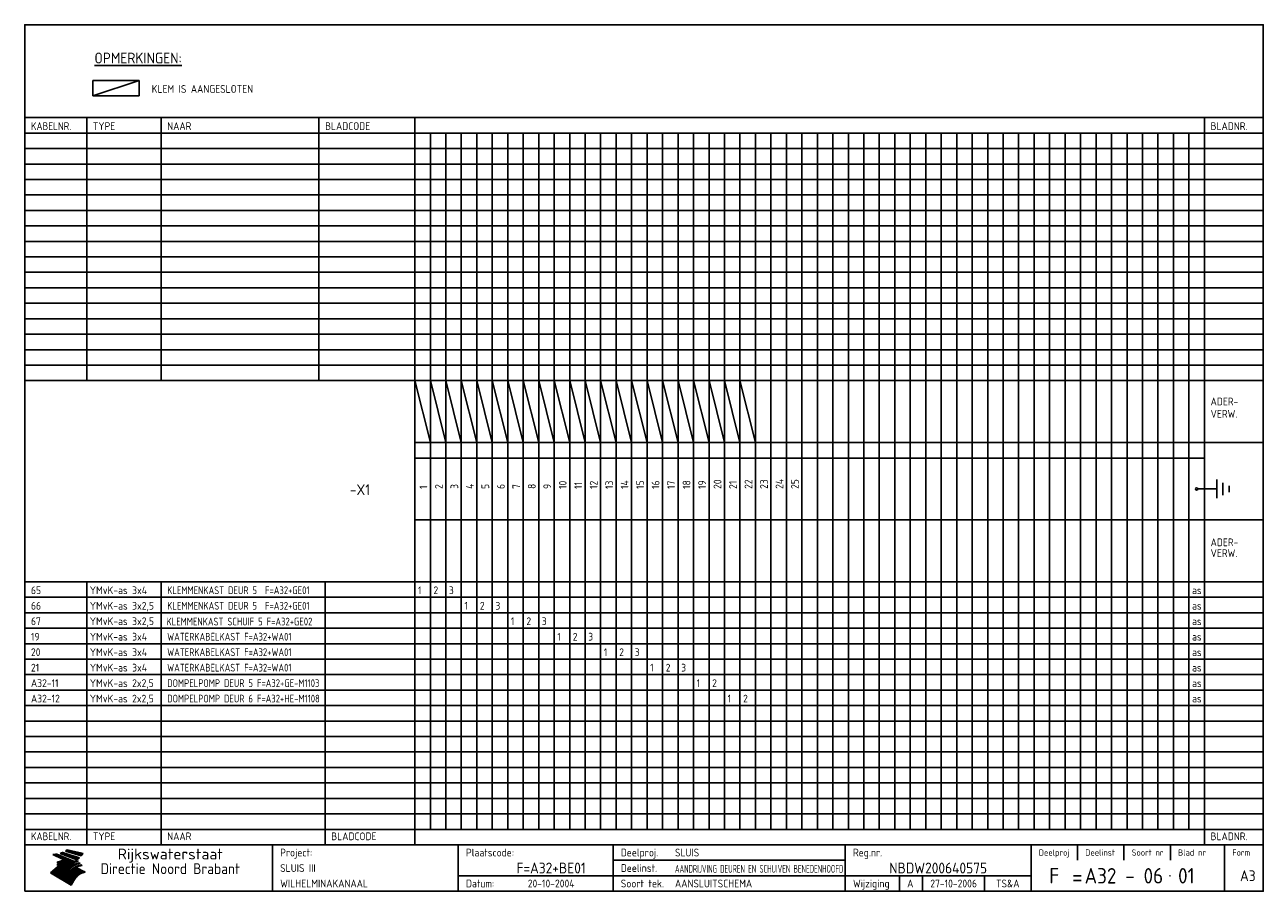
# Model space of a CAD drawing. Extents: x 10 to 410, y 10 to 290.
import ezdxf
from ezdxf.enums import TextEntityAlignment as Align

# ---------------------------------------------------------------- set-up
doc = ezdxf.new("R2010")
doc.units = 0
doc.header["$LTSCALE"] = 10
doc.header["$MEASUREMENT"] = 0
doc.layers.get('0').update_dxf_attribs({"linetype": 'CONTINUOUS'})
for name, color, linetype in [('0-25', 7, 'CONTINUOUS'), ('0-35', 2, 'CONTINUOUS'), ('0-50', 3, 'CONTINUOUS'), ('B-25', 7, 'CONTINUOUS'), ('B-35', 2, 'CONTINUOUS'), ('S-25', 7, 'CONTINUOUS'), ('S-35', 2, 'CONTINUOUS')]:
    doc.layers.add(name, color=color, linetype=linetype)
doc.styles.add('ISO', font='iso.shx')
doc.styles.get("Standard").update_dxf_attribs({"font": 'iso.shx'})

# ---------------------------------------------------------------- blocks, each defined once
blk = doc.blocks.new('rme15')
at = {"layer": '0-25'}
for p, q in [((410, 35), (10, 35)), ((410, 30), (10, 30)), ((350, 25), (350, 20)), ((365, 25), (365, 20)), ((380, 25), (380, 20)), ((200, 20), (275, 20)), ((150, 15), (335, 15)), ((292.5, 15), (292.5, 10)), ((300, 15), (300, 10)), ((320, 15), (320, 10))]:
    blk.add_line(p, q, dxfattribs=at)
at = {"layer": '0-25', "color": 7}
for p, q in [((19.1, 21.89), (25.12, 19)), ((19.1, 21.89), (25.12, 19)), ((19.17, 21.86), (20.7, 21.86)), ((19.29, 21.8), (20.83, 21.8)), ((19.4, 21.75), (20.96, 21.75)), ((19.52, 21.69), (21.09, 21.69)), ((19.64, 21.63), (21.22, 21.63)), ((19.74, 21.92), (20.56, 21.92)), ((19.75, 21.58), (21.36, 21.58)), ((19.87, 21.52), (21.49, 21.52)), ((19.99, 21.47), (21.62, 21.47)), ((20.11, 21.41), (21.75, 21.41)), ((20.22, 21.35), (21.88, 21.35)), ((20.25, 21.97), (20.43, 21.97)), ((20.34, 21.3), (22.02, 21.3)), ((20.38, 21.99), (26.02, 19.59)), ((20.38, 21.99), (26.02, 19.59)), ((20.46, 21.24), (22.15, 21.24)), ((20.57, 21.18), (22.28, 21.18)), ((20.69, 21.13), (22.41, 21.13)), ((20.81, 21.07), (22.55, 21.07)), ((20.92, 21.02), (22.68, 21.02)), ((21.04, 20.96), (22.81, 20.96)), ((21.16, 20.9), (22.94, 20.9)), ((21.27, 20.85), (23.07, 20.85)), ((21.39, 20.79), (23.21, 20.79)), ((21.47, 22.25), (26.83, 20.19)), ((21.47, 22.25), (26.83, 20.19)), ((21.49, 22.25), (23.07, 22.25)), ((21.51, 20.73), (23.34, 20.73)), ((21.6, 22.2), (23.25, 22.2)), ((21.63, 20.68), (23.47, 20.68)), ((21.65, 22.31), (22.89, 22.31)), ((21.74, 20.62), (23.6, 20.62)), ((21.75, 22.14), (23.42, 22.14)), ((21.8, 22.37), (22.71, 22.37)), ((21.86, 20.57), (23.73, 20.57)), ((21.9, 22.08), (23.6, 22.08)), ((21.94, 22.42), (22.53, 22.42)), ((21.98, 20.51), (23.87, 20.51)), ((22.04, 22.03), (23.78, 22.03)), ((22.06, 22.48), (22.36, 22.48)), ((22.09, 20.45), (24, 20.45)), ((22.18, 22.53), (27.65, 20.8)), ((22.18, 22.53), (27.65, 20.8)), ((22.19, 21.97), (23.96, 21.97)), ((22.21, 20.4), (24.13, 20.4)), ((22.33, 20.34), (24.26, 20.34)), ((22.34, 21.92), (24.13, 21.92)), ((22.37, 20), (23.08, 20)), ((22.44, 20.28), (24.4, 20.28)), ((22.48, 21.86), (24.31, 21.86)), ((22.49, 20.06), (23.04, 20.06)), ((22.56, 20.23), (24.53, 20.23)), ((22.61, 20.12), (22.93, 20.12)), ((22.63, 21.8), (24.49, 21.8)), ((22.68, 20.17), (24.66, 20.17)), ((22.71, 20.17), (22.82, 20.17)), ((23.11, 20.02), (22.77, 20.2)), ((23.11, 20.02), (22.77, 20.2)), ((22.78, 21.75), (24.67, 21.75)), ((22.79, 20.12), (24.79, 20.12)), ((22.91, 20.06), (24.92, 20.06)), ((22.92, 21.69), (24.85, 21.69)), ((23.03, 20), (25.06, 20)), ((23.07, 21.63), (25.02, 21.63)), ((23.14, 22.99), (28.22, 21.46)), ((23.14, 22.99), (28.22, 21.46)), ((23.15, 22.98), (25.33, 22.98)), ((23.22, 21.58), (25.2, 21.58)), ((23.23, 23.04), (25.09, 23.04)), ((23.32, 23.1), (24.84, 23.1)), ((23.34, 22.93), (25.57, 22.93)), ((23.36, 21.52), (25.38, 21.52)), ((23.4, 23.15), (24.6, 23.15)), ((23.49, 23.21), (24.36, 23.21)), ((23.51, 21.47), (25.56, 21.47)), ((23.52, 22.87), (25.81, 22.87)), ((23.57, 23.27), (24.12, 23.27)), ((23.64, 23.32), (23.87, 23.32)), ((23.66, 21.41), (25.74, 21.41)), ((23.7, 23.36), (28.82, 22.17)), ((23.7, 23.36), (28.82, 22.17)), ((23.71, 22.82), (26.06, 22.82)), ((23.8, 21.35), (25.91, 21.35)), ((23.9, 22.76), (26.3, 22.76)), ((23.95, 21.3), (26.09, 21.3)), ((24.09, 22.7), (26.54, 22.7)), ((24.09, 21.24), (26.27, 21.24)), ((24.24, 21.18), (26.45, 21.18)), ((24.27, 22.65), (26.78, 22.65)), ((24.39, 21.13), (26.62, 21.13)), ((24.46, 22.59), (27.03, 22.59)), ((24.53, 21.07), (26.8, 21.07)), ((24.65, 22.53), (27.27, 22.53)), ((24.68, 21.02), (26.98, 21.02)), ((24.83, 20.96), (27.16, 20.96)), ((24.84, 22.48), (27.51, 22.48)), ((24.97, 20.9), (27.34, 20.9)), ((25.02, 22.42), (27.75, 22.42)), ((25.12, 20.85), (27.51, 20.85)), ((25.21, 22.37), (28, 22.37)), ((25.27, 20.79), (27.63, 20.79)), ((25.4, 22.31), (28.24, 22.31)), ((25.41, 20.73), (27.57, 20.73)), ((25.56, 20.68), (27.51, 20.68)), ((25.58, 22.25), (28.48, 22.25)), ((25.71, 20.62), (27.44, 20.62)), ((25.77, 22.2), (28.72, 22.2)), ((25.85, 20.57), (27.37, 20.57)), ((25.96, 22.14), (28.79, 22.14)), ((26, 20.51), (27.29, 20.51)), ((26.15, 22.08), (28.75, 22.08)), ((26.15, 20.45), (27.22, 20.45)), ((26.29, 20.4), (27.14, 20.4)), ((26.33, 22.03), (28.71, 22.03)), ((26.44, 20.34), (27.06, 20.34)), ((26.52, 21.97), (28.66, 21.97)), ((26.59, 20.28), (26.97, 20.28)), ((26.71, 21.92), (28.62, 21.92)), ((26.73, 20.23), (26.89, 20.23)), ((26.9, 21.86), (28.57, 21.86)), ((27.08, 21.8), (28.52, 21.8)), ((27.27, 21.75), (28.48, 21.75)), ((27.46, 21.69), (28.43, 21.69)), ((27.65, 21.63), (28.38, 21.63)), ((27.83, 21.58), (28.33, 21.58)), ((28.02, 21.52), (28.28, 21.52)), ((28.21, 21.47), (28.22, 21.47)), ((20.58, 17.88), (18.3, 16)), ((20.58, 17.88), (18.3, 16)), ((24.94, 11.97), (18.3, 16)), ((24.94, 11.97), (18.3, 16)), ((18.31, 16.01), (20.96, 16.01)), ((18.38, 16.07), (21.46, 16.07)), ((18.45, 16.12), (21.88, 16.12)), ((18.52, 16.18), (22.15, 16.18)), ((18.59, 16.23), (22.38, 16.23)), ((18.65, 16.29), (22.58, 16.29)), ((18.72, 16.35), (22.75, 16.35)), ((18.79, 16.4), (22.91, 16.4)), ((18.86, 16.46), (20.6, 16.46)), ((18.93, 16.52), (20.6, 16.52)), ((18.99, 16.57), (20.6, 16.57)), ((19.06, 16.63), (20.6, 16.63)), ((19.13, 16.68), (20.6, 16.68)), ((19.2, 16.74), (20.6, 16.74)), ((19.27, 16.8), (20.6, 16.8)), ((19.33, 16.85), (21.07, 16.85)), ((19.4, 16.91), (21.55, 16.91)), ((19.47, 16.97), (21.88, 16.97)), ((19.54, 17.02), (22.13, 17.02)), ((19.61, 17.08), (22.34, 17.08)), ((19.67, 17.13), (20.6, 17.13)), ((19.74, 17.19), (20.6, 17.19)), ((19.81, 17.25), (20.6, 17.25)), ((19.88, 17.3), (20.6, 17.3)), ((19.95, 17.36), (20.6, 17.36)), ((20.01, 17.42), (20.6, 17.42)), ((20.08, 17.47), (20.93, 17.47)), ((20.15, 17.53), (21.26, 17.53)), ((20.22, 17.58), (21.51, 17.58)), ((20.29, 17.64), (21.72, 17.64)), ((20.35, 17.7), (21.9, 17.7)), ((20.42, 17.75), (22.07, 17.75)), ((20.49, 17.81), (22.22, 17.81)), ((20.56, 17.87), (22.36, 17.87)), ((20.6, 19.11), (20.58, 19.51)), ((20.6, 19.11), (20.58, 19.51)), ((20.58, 19.5), (22.09, 19.5)), ((20.58, 19.44), (21.95, 19.44)), ((20.59, 19.38), (21.79, 19.38)), ((20.59, 19.33), (21.62, 19.33)), ((20.59, 19.27), (21.42, 19.27)), ((20.6, 19.22), (21.2, 19.22)), ((20.6, 19.16), (20.93, 19.16)), ((20.6, 19.11), (20.69, 19.12)), ((20.6, 19.11), (20.69, 19.12)), ((20.6, 18.79), (20.77, 18.81)), ((20.6, 18.79), (20.77, 18.81)), ((20.6, 18.29), (20.6, 18.79)), ((20.6, 18.29), (20.6, 18.79)), ((20.6, 18.77), (22.46, 18.77)), ((20.6, 18.71), (22.33, 18.71)), ((20.6, 18.65), (22.19, 18.65)), ((20.6, 18.6), (22.04, 18.6)), ((20.6, 18.54), (21.87, 18.54)), ((20.6, 18.48), (21.68, 18.48)), ((20.6, 18.43), (21.46, 18.43)), ((20.6, 18.37), (21.21, 18.37)), ((20.6, 18.29), (20.88, 18.32)), ((20.6, 18.29), (20.88, 18.32)), ((20.6, 18.32), (20.87, 18.32)), ((20.6, 17.88), (20.86, 17.91)), ((20.6, 17.88), (20.86, 17.91)), ((20.6, 17.43), (20.97, 17.48)), ((20.6, 17.43), (20.97, 17.48)), ((20.6, 17.43), (20.6, 17.09)), ((20.6, 17.43), (20.6, 17.09)), ((20.6, 17.09), (21.26, 17.16)), ((20.6, 17.09), (21.26, 17.16)), ((20.6, 16.8), (21.37, 16.89)), ((20.6, 16.8), (21.37, 16.89)), ((20.6, 16.8), (20.6, 16.45)), ((20.6, 16.8), (20.6, 16.45)), ((20.6, 16.45), (21.56, 16.56)), ((20.6, 16.45), (21.56, 16.56)), ((20.6, 15.97), (21.67, 16.09)), ((20.6, 15.97), (21.67, 16.09)), ((20.7, 16.46), (23.06, 16.46)), ((20.9, 19.55), (22.23, 19.55)), ((20.9, 18.82), (22.59, 18.82)), ((20.98, 17.92), (22.5, 17.92)), ((21.02, 17.13), (22.53, 17.13)), ((21.19, 19.61), (22.35, 19.61)), ((21.2, 16.52), (23.2, 16.52)), ((21.32, 18.88), (22.71, 18.88)), ((21.32, 17.98), (22.62, 17.98)), ((21.42, 19.67), (22.47, 19.67)), ((21.47, 17.19), (22.7, 17.19)), ((21.59, 18.03), (22.74, 18.03)), ((21.61, 18.93), (22.82, 18.93)), ((21.62, 19.72), (22.59, 19.72)), ((21.72, 16.57), (23.32, 16.57)), ((21.77, 17.25), (22.85, 17.25)), ((21.8, 19.78), (22.69, 19.78)), ((21.8, 18.09), (22.85, 18.09)), ((21.84, 18.99), (22.92, 18.99)), ((21.96, 19.83), (22.79, 19.83)), ((21.99, 18.15), (22.95, 18.15)), ((22.01, 17.3), (22.99, 17.3)), ((22.03, 19.05), (23.03, 19.05)), ((22.1, 16.63), (23.44, 16.63)), ((22.11, 19.89), (22.89, 19.89)), ((22.16, 18.2), (23.05, 18.2)), ((22.21, 19.1), (23.12, 19.1)), ((22.21, 17.36), (23.12, 17.36)), ((22.24, 19.95), (22.99, 19.95)), ((22.31, 18.26), (23.15, 18.26)), ((22.36, 19.16), (23.22, 19.16)), ((22.38, 16.68), (23.56, 16.68)), ((22.39, 17.42), (23.24, 17.42)), ((22.45, 18.32), (23.24, 18.32)), ((22.51, 19.22), (23.3, 19.22)), ((22.56, 17.47), (23.36, 17.47)), ((22.59, 18.37), (23.33, 18.37)), ((22.6, 16.74), (23.66, 16.74)), ((22.64, 19.27), (23.39, 19.27)), ((22.71, 18.43), (23.42, 18.43)), ((22.71, 17.53), (23.47, 17.53)), ((22.77, 19.33), (23.47, 19.33)), ((22.79, 16.8), (23.77, 16.8)), ((22.83, 18.48), (23.5, 18.48)), ((22.84, 17.58), (23.57, 17.58)), ((22.89, 19.38), (23.55, 19.38)), ((22.94, 18.54), (23.58, 18.54)), ((22.96, 16.85), (23.86, 16.85)), ((22.97, 17.64), (23.67, 17.64)), ((23, 19.44), (23.63, 19.44)), ((23.04, 18.6), (23.66, 18.6)), ((23.1, 19.5), (23.72, 19.5)), ((23.1, 17.7), (23.77, 17.7)), ((23.12, 16.91), (23.96, 16.91)), ((23.14, 18.65), (23.74, 18.65)), ((23.15, 19.95), (25.19, 19.95)), ((23.21, 19.55), (23.8, 19.55)), ((23.21, 17.75), (23.86, 17.75)), ((23.21, 16.01), (28.9, 16.01)), ((23.24, 18.71), (23.82, 18.71)), ((23.26, 19.89), (25.32, 19.89)), ((23.26, 16.97), (24.05, 16.97)), ((23.3, 19.61), (23.88, 19.61)), ((23.32, 17.81), (23.95, 17.81)), ((23.33, 18.77), (23.91, 18.77)), ((23.37, 16.07), (29.08, 16.07)), ((23.38, 19.83), (25.45, 19.83)), ((23.39, 19.67), (23.81, 19.67)), ((23.39, 17.02), (24.14, 17.02)), ((23.42, 18.82), (23.99, 18.82)), ((23.42, 17.87), (24.03, 17.87)), ((23.45, 19.7), (23.58, 19.79)), ((23.45, 19.7), (23.58, 19.79)), ((23.48, 19.72), (23.7, 19.72)), ((23.5, 19.78), (25.58, 19.78)), ((23.51, 18.88), (24.07, 18.88)), ((23.51, 16.12), (29.27, 16.12)), ((23.52, 17.92), (24.11, 17.92)), ((23.52, 17.08), (24.22, 17.08)), ((23.54, 18.9), (24.3, 19.42)), ((23.54, 18.9), (24.3, 19.42)), ((23.56, 19.78), (23.59, 19.78)), ((23.56, 19.39), (23.9, 19.62)), ((23.56, 19.39), (23.9, 19.62)), ((23.58, 19.79), (23.9, 19.62)), ((23.58, 19.79), (23.9, 19.62)), ((23.59, 18.93), (24.15, 18.93)), ((23.61, 19.72), (25.72, 19.72)), ((23.62, 17.98), (24.2, 17.98)), ((23.63, 17.13), (24.3, 17.13)), ((23.65, 18.59), (24.62, 19.25)), ((23.65, 18.59), (24.62, 19.25)), ((29.41, 16.17), (23.65, 16.17)), ((23.67, 18.99), (24.23, 18.99)), ((23.71, 18.03), (24.28, 18.03)), ((23.73, 19.67), (25.85, 19.67)), ((23.75, 19.05), (24.32, 19.05)), ((23.75, 17.19), (24.38, 17.19)), ((23.77, 16.23), (29.47, 16.23)), ((23.79, 18.09), (24.36, 18.09)), ((23.83, 19.1), (24.4, 19.1)), ((23.85, 19.61), (25.98, 19.61)), ((23.85, 17.25), (24.46, 17.25)), ((23.88, 18.15), (24.44, 18.15)), ((23.89, 16.29), (29.36, 16.29)), ((23.92, 19.16), (24.48, 19.16)), ((23.94, 18.19), (25.23, 19.07)), ((23.94, 18.19), (25.23, 19.07)), ((23.95, 17.3), (24.55, 17.3)), ((23.96, 19.55), (25.96, 19.55)), ((23.96, 18.2), (24.53, 18.2)), ((24, 19.22), (24.56, 19.22)), ((24, 16.35), (29.24, 16.35)), ((24.04, 18.26), (24.61, 18.26)), ((24.05, 17.36), (24.63, 17.36)), ((24.06, 17.88), (25.34, 18.76)), ((24.06, 17.88), (25.34, 18.76)), ((24.08, 19.5), (25.88, 19.5)), ((24.08, 19.27), (24.58, 19.27)), ((24.11, 16.4), (29.13, 16.4)), ((24.13, 18.32), (24.69, 18.32)), ((24.14, 17.42), (24.71, 17.42)), ((24.16, 19.33), (24.47, 19.33)), ((24.2, 19.44), (25.79, 19.44)), ((24.21, 18.37), (24.77, 18.37)), ((24.21, 16.46), (29.02, 16.46)), ((24.23, 17.47), (24.79, 17.47)), ((24.24, 17.48), (25.52, 18.36)), ((24.24, 17.48), (25.52, 18.36)), ((24.25, 19.38), (24.36, 19.38)), ((24.29, 18.43), (24.85, 18.43)), ((24.3, 19.42), (24.62, 19.25)), ((24.3, 19.42), (24.62, 19.25)), ((24.31, 19.38), (25.71, 19.38)), ((24.31, 17.53), (24.87, 17.53)), ((24.31, 16.52), (28.91, 16.52)), ((24.35, 17.17), (25.64, 18.05)), ((24.35, 17.17), (25.64, 18.05)), ((24.37, 18.48), (24.94, 18.48)), ((24.39, 17.58), (24.96, 17.58)), ((24.4, 16.57), (28.79, 16.57)), ((24.43, 19.33), (25.62, 19.33)), ((24.45, 18.54), (25.02, 18.54)), ((24.47, 17.64), (25.04, 17.64)), ((24.49, 16.63), (28.68, 16.63)), ((24.54, 18.6), (25.1, 18.6)), ((24.55, 19.27), (25.54, 19.27)), ((24.56, 17.7), (25.12, 17.7)), ((24.57, 16.68), (28.57, 16.68)), ((24.62, 18.65), (25.18, 18.65)), ((24.63, 16.72), (25.91, 17.6)), ((24.63, 16.72), (25.91, 17.6)), ((24.64, 17.75), (25.2, 17.75)), ((24.66, 16.74), (28.45, 16.74)), ((24.67, 19.22), (25.45, 19.22)), ((24.7, 18.71), (25.27, 18.71)), ((24.72, 17.81), (25.29, 17.81)), ((24.74, 16.8), (28.34, 16.8)), ((24.78, 19.16), (25.37, 19.16)), ((24.78, 18.77), (25.34, 18.77)), ((24.8, 17.87), (25.37, 17.87)), ((24.82, 16.85), (28.23, 16.85)), ((24.87, 18.82), (25.4, 18.82)), ((24.89, 17.92), (25.45, 17.92)), ((24.9, 19.1), (25.28, 19.1)), ((24.9, 16.91), (28.11, 16.91)), ((24.95, 18.88), (25.45, 18.88)), ((24.97, 17.98), (25.53, 17.98)), ((24.99, 16.97), (28, 16.97)), ((25.02, 19.05), (25.2, 19.05)), ((25.03, 18.93), (25.51, 18.93)), ((25.05, 18.03), (25.61, 18.03)), ((25.07, 17.02), (27.89, 17.02)), ((25.11, 18.99), (25.57, 18.99)), ((26.02, 19.59), (25.12, 19)), ((26.02, 19.59), (25.12, 19)), ((25.13, 18.09), (25.68, 18.09)), ((25.15, 17.08), (27.77, 17.08)), ((25.19, 19.05), (25.63, 19.05)), ((25.21, 18.15), (25.75, 18.15)), ((25.23, 17.13), (27.66, 17.13)), ((25.26, 19.1), (25.7, 19.1)), ((25.3, 18.2), (25.82, 18.2)), ((25.31, 17.19), (27.55, 17.19)), ((25.33, 19.16), (25.77, 19.16)), ((25.38, 18.26), (25.89, 18.26)), ((25.39, 19.22), (25.85, 19.22)), ((25.4, 17.25), (27.43, 17.25)), ((25.46, 18.32), (25.97, 18.32)), ((25.47, 19.27), (25.93, 19.27)), ((25.48, 17.3), (27.32, 17.3)), ((25.54, 19.33), (26.03, 19.33)), ((25.54, 18.37), (26.06, 18.37)), ((25.56, 17.36), (27.21, 17.36)), ((25.62, 18.43), (26.14, 18.43)), ((25.63, 19.38), (26.13, 19.38)), ((25.64, 17.42), (27.1, 17.42)), ((25.7, 18.48), (26.24, 18.48)), ((25.72, 19.44), (26.24, 19.44)), ((25.73, 17.47), (26.98, 17.47)), ((25.79, 18.54), (26.34, 18.54)), ((25.81, 17.53), (26.87, 17.53)), ((25.82, 19.5), (26.36, 19.5)), ((25.89, 18.6), (26.46, 18.6)), ((25.89, 17.58), (26.76, 17.58)), ((25.93, 19.55), (26.53, 19.55)), ((25.96, 17.64), (26.64, 17.64)), ((25.99, 18.65), (26.58, 18.65)), ((26.04, 17.7), (26.59, 17.7)), ((26.06, 19.61), (26.85, 19.61)), ((26.1, 18.71), (26.72, 18.71)), ((26.12, 17.75), (26.67, 17.75)), ((26.2, 17.81), (26.76, 17.81)), ((26.21, 19.67), (27.23, 19.67)), ((26.23, 18.77), (26.89, 18.77)), ((26.29, 17.87), (26.86, 17.87)), ((26.37, 18.82), (27.09, 18.82)), ((26.39, 17.92), (26.97, 17.92)), ((26.44, 19.72), (27.18, 19.72)), ((26.49, 17.98), (27.09, 17.98)), ((26.53, 18.88), (27.34, 18.88)), ((26.56, 17.68), (29.54, 16.2)), ((26.56, 17.68), (29.54, 16.2)), ((26.6, 18.03), (27.22, 18.03)), ((26.72, 18.09), (27.38, 18.09)), ((26.73, 18.93), (27.66, 18.93)), ((26.85, 18.15), (27.56, 18.15)), ((26.99, 18.99), (27.9, 18.99)), ((27, 18.2), (27.8, 18.2)), ((27.13, 19.78), (27.25, 19.64)), ((27.13, 19.78), (27.25, 19.64)), ((27.18, 18.26), (28.13, 18.26)), ((27.26, 19.05), (27.84, 19.05)), ((27.39, 18.32), (28.47, 18.32)), ((27.7, 18.37), (28.49, 18.37)), ((27.78, 19.1), (27.93, 18.96)), ((27.78, 19.1), (27.93, 18.96)), ((28, 18.43), (28.44, 18.43)), ((28.29, 15.83), (29.54, 16.2)), ((28.29, 15.83), (29.54, 16.2)), ((28.39, 18.48), (28.54, 18.32)), ((28.39, 18.48), (28.54, 18.32)), ((29.54, 16.2), (29.45, 16.17)), ((29.54, 16.2), (29.45, 16.17)), ((29.46, 16.18), (29.47, 16.18)), ((18.38, 15.95), (20.6, 15.95)), ((18.47, 15.9), (20.6, 15.9)), ((18.57, 15.84), (20.6, 15.84)), ((18.66, 15.78), (20.6, 15.78)), ((18.75, 15.73), (20.6, 15.73)), ((18.85, 15.67), (20.6, 15.67)), ((18.94, 15.62), (20.6, 15.62)), ((19.03, 15.56), (27.83, 15.56)), ((19.12, 15.5), (27.75, 15.5)), ((19.22, 15.45), (27.66, 15.45)), ((19.31, 15.39), (27.58, 15.39)), ((19.4, 15.33), (27.5, 15.33)), ((19.49, 15.28), (27.43, 15.28)), ((19.59, 15.22), (27.36, 15.22)), ((19.68, 15.17), (27.29, 15.17)), ((19.77, 15.11), (27.22, 15.11)), ((19.86, 15.05), (27.15, 15.05)), ((19.96, 15), (27.09, 15)), ((20.05, 14.94), (27.02, 14.94)), ((20.14, 14.88), (26.96, 14.88)), ((20.24, 14.83), (26.9, 14.83)), ((20.33, 14.77), (26.84, 14.77)), ((20.42, 14.72), (26.79, 14.72)), ((20.51, 14.66), (26.73, 14.66)), ((20.6, 15.97), (20.6, 15.58)), ((20.6, 15.97), (20.6, 15.58)), ((20.6, 15.58), (21.95, 15.73)), ((20.6, 15.58), (21.95, 15.73)), ((20.61, 14.6), (26.68, 14.6)), ((20.7, 14.55), (26.62, 14.55)), ((20.79, 14.49), (26.57, 14.49)), ((20.88, 14.43), (26.52, 14.43)), ((20.94, 15.62), (27.92, 15.62)), ((20.98, 14.38), (26.47, 14.38)), ((21.07, 14.32), (26.42, 14.32)), ((21.16, 14.27), (26.38, 14.27)), ((21.25, 14.21), (26.33, 14.21)), ((21.35, 14.15), (26.29, 14.15)), ((21.44, 14.1), (26.24, 14.1)), ((21.45, 15.67), (28.01, 15.67)), ((21.53, 14.04), (26.2, 14.04)), ((21.63, 13.98), (26.16, 13.98)), ((21.72, 13.93), (26.12, 13.93)), ((21.81, 13.87), (26.08, 13.87)), ((21.9, 13.82), (26.04, 13.82)), ((21.96, 15.73), (28.11, 15.73)), ((22, 13.76), (26, 13.76)), ((22.09, 13.7), (25.96, 13.7)), ((22.18, 13.65), (25.93, 13.65)), ((22.27, 13.59), (25.89, 13.59)), ((22.34, 15.78), (28.21, 15.78)), ((22.37, 13.53), (25.86, 13.53)), ((22.46, 13.48), (25.82, 13.48)), ((22.55, 13.42), (25.79, 13.42)), ((22.62, 15.84), (28.33, 15.84)), ((22.65, 13.37), (25.76, 13.37)), ((22.74, 13.31), (25.73, 13.31)), ((22.83, 13.25), (25.69, 13.25)), ((22.84, 15.9), (28.52, 15.9)), ((22.92, 13.2), (25.66, 13.2)), ((23.02, 13.14), (25.63, 13.14)), ((23.04, 15.95), (28.71, 15.95)), ((23.11, 13.08), (25.59, 13.08)), ((23.2, 13.03), (25.56, 13.03)), ((23.29, 12.97), (25.53, 12.97)), ((23.39, 12.92), (25.5, 12.92)), ((23.48, 12.86), (25.46, 12.86)), ((23.57, 12.8), (25.43, 12.8)), ((23.66, 12.75), (25.4, 12.75)), ((23.76, 12.69), (25.36, 12.69)), ((23.85, 12.63), (25.33, 12.63)), ((23.94, 12.58), (25.3, 12.58)), ((24.04, 12.52), (25.26, 12.52)), ((24.13, 12.47), (25.23, 12.47)), ((24.22, 12.41), (25.2, 12.41)), ((24.31, 12.35), (25.17, 12.35)), ((24.41, 12.3), (25.13, 12.3)), ((24.5, 12.24), (25.1, 12.24)), ((24.59, 12.18), (25.07, 12.18)), ((24.68, 12.13), (25.03, 12.13)), ((24.78, 12.07), (25, 12.07)), ((24.87, 12.02), (24.97, 12.02)), ((24.94, 11.97), (25.81, 13.45)), ((24.94, 11.97), (25.81, 13.45))]:
    blk.add_line(p, q, dxfattribs=at)
for centre, radius, start, end in [((19.15, 29.7), 7.8, 269.6055, 279.0886), ((19.15, 29.7), 7.8, 269.6055, 279.0886), ((19.93, 25.38), 5.91, 276.3402, 298.7463), ((19.93, 25.38), 5.91, 276.3402, 298.7463), ((19.84, 25.09), 6.03, 278.129, 302.868), ((19.84, 25.09), 6.03, 278.129, 302.868), ((19.84, 27.26), 5.27, 288.0217, 296.3084), ((19.84, 27.26), 5.27, 288.0217, 296.3084), ((20.49, 27.56), 5.28, 300.0654, 307.393), ((20.49, 27.56), 5.28, 300.0654, 307.393), ((24.11, 24.7), 5.26, 301.1147, 312.2814), ((24.11, 24.7), 5.26, 301.1147, 312.2814), ((21.95, 27.32), 8.59, 316.9248, 323.1399), ((21.95, 27.32), 8.59, 316.9248, 323.1399), ((20.21, 23.78), 5.91, 273.6149, 304.3803), ((20.21, 23.78), 5.91, 273.6149, 304.3803), ((20.35, 24.56), 5.76, 274.164, 302.5474), ((20.35, 24.56), 5.76, 274.164, 302.5474), ((20.05, 24.28), 6.02, 277.9472, 305.7139), ((20.05, 24.28), 6.02, 277.9472, 305.7139), ((20.04, 23.49), 6.09, 278.8115, 306.4242), ((20.04, 23.49), 6.09, 278.8115, 306.4242), ((20.53, 23.07), 5.96, 277.0519, 304.973), ((20.53, 23.07), 5.96, 277.0519, 304.973), ((20.72, 22.76), 5.91, 276.3402, 304.3803), ((20.72, 22.76), 5.91, 276.3402, 304.3803), ((21.06, 22.34), 5.81, 274.9043, 303.1745), ((21.06, 22.34), 5.81, 274.9043, 303.1745), ((20.82, 22.06), 6.04, 278.1111, 305.8489), ((20.82, 22.06), 6.04, 278.1111, 305.8489), ((21.3, 21.6), 5.91, 276.3402, 304.3803), ((21.3, 21.6), 5.91, 276.3402, 304.3803), ((27.05, 17.17), 2.63, 107.4286, 133.7799), ((27.05, 17.17), 2.63, 107.4286, 133.7799), ((27.45, 16.91), 2.81, 110.4143, 138.7411), ((27.45, 16.91), 2.81, 110.4143, 138.7411), ((27.57, 15.64), 3.4, 98.1566, 126.9045), ((27.57, 15.64), 3.4, 98.1566, 126.9045), ((27.91, 15.54), 3.39, 100.5835, 132.088), ((27.91, 15.54), 3.39, 100.5835, 132.088), ((28.21, 14.74), 3.67, 95.7581, 128.7216), ((28.21, 14.74), 3.67, 95.7581, 128.7216), ((27.01, 16.84), 2.93, 87.7348, 104.8316), ((27.01, 16.84), 2.93, 87.7348, 104.8316), ((27.37, 15.71), 3.93, 91.7838, 103.2817), ((27.37, 15.71), 3.93, 91.7838, 103.2817), ((28.4, 15.05), 3.21, 96.3886, 125.0052), ((28.4, 15.05), 3.21, 96.3886, 125.0052), ((27.82, 16.31), 2.8, 90.634, 105.1984), ((27.82, 16.31), 2.8, 90.634, 105.1984), ((28.19, 15.04), 3.93, 93.8342, 103.2817), ((28.19, 15.04), 3.93, 93.8342, 103.2817), ((28.58, 15.69), 2.8, 93.8141, 105.1984), ((28.58, 15.69), 2.8, 93.8141, 105.1984), ((28.95, 14.41), 3.93, 96.0135, 103.2817), ((28.95, 14.41), 3.93, 96.0135, 103.2817), ((31.24, 10.26), 6.3, 117.9568, 149.6251), ((31.24, 10.26), 6.3, 117.9568, 149.6251)]:
    blk.add_arc(centre, radius, start, end, dxfattribs=at)
at = {"layer": '0-35'}
for p, q in [((90, 25), (90, 10)), ((150, 25), (150, 10)), ((200, 25), (200, 10)), ((275, 25), (275, 10)), ((335, 25), (335, 10)), ((397.5, 25), (397.5, 10))]:
    blk.add_line(p, q, dxfattribs=at)
at = {"layer": '0-50'}
for p, q in [((10, 25), (410, 25)), ((348.75, 15), (351.25, 15)), ((348.75, 13.5), (351.25, 13.5))]:
    blk.add_line(p, q, dxfattribs=at)
blk.add_lwpolyline([(10, 10), (410, 10), (410, 290), (10, 290)], close=True, dxfattribs=at)
at = {"layer": '0-50', "const_width": 0.25}
blk.add_lwpolyline([(379.75, 15, 1), (380, 15, 1)], format="xyb", close=True, dxfattribs=at)
at = {"layer": '0-25', "style": 'ISO'}
for s, height, p in [('Project:', 2.5, (92.5, 22.5)), ('Plaatscode:', 2.5, (152.5, 22.5)), ('Deelproj.', 2.5, (202.5, 22.5)), ('Reg.nr.', 2.5, (277.5, 22.5)), ('Deelproj', 2, (337.5, 22.5)), ('Deelinst', 2, (352.5, 22.5)), ('Soort nr', 2, (367.5, 22.5)), ('Blad nr', 2, (382.5, 22.5)), ('Form', 2, (400, 22.5)), ('Deelinst.', 2.5, (202.5, 17.5)), ('Datum:', 2.5, (152.5, 12.5)), ('Soort tek.', 2.5, (202.5, 12.5)), ('Wijziging', 2.5, (277.5, 12.5))]:
    blk.add_text(s, height=height, dxfattribs=at).set_placement(p, align=Align.MIDDLE_LEFT)
for tag, height, p in [('N', 2.5, (220, 22.5)), ('B', 2.5, (92.5, 17.5)), ('P', 1.8, (220, 17.5)), ('C', 2.5, (92.5, 12.5)), ('U', 2.5, (220, 12.5)), ('REV', 2.5, (295, 12.5))]:
    blk.add_attdef(tag, text='', height=height, dxfattribs=at).set_placement(p, align=Align.MIDDLE_LEFT)
for tag, p in [('W', (180, 12.5)), ('Z', (310, 12.5)), ('Y', (327.5, 12.5))]:
    blk.add_attdef(tag, text='', height=2.5, dxfattribs=at).set_placement(p, align=Align.MIDDLE)
at = {"layer": '0-35', "style": 'ISO', "width": 1.182609}
blk.add_text('Rijkswaterstaat', height=3.5, dxfattribs=at).set_placement((40, 20.28), (74, 20.28), align=Align.FIT)
at = {"layer": '0-35', "color": 2, "style": 'ISO', "width": 1.016949}
blk.add_text('Directie Noord Brabant', height=3.5, dxfattribs=at).set_placement((34.5, 15.53), (79.5, 15.53), align=Align.FIT)
at = {"layer": '0-35', "style": 'ISO'}
blk.add_attdef('X', text='', height=3.5, dxfattribs=at).set_placement((180, 17.5), align=Align.MIDDLE_CENTER)
blk.add_attdef('RNR', text='', height=3.5, dxfattribs=at).set_placement((305, 17.5), align=Align.MIDDLE)
blk.add_attdef('FORM', text='', height=3.5, dxfattribs=at).set_placement((402.5, 15), align=Align.MIDDLE_LEFT)
at = {"layer": '0-50', "style": 'ISO'}
for tag, p in [('M', (342.5, 15)), ('O', (365, 15))]:
    blk.add_attdef(tag, text='', height=5, dxfattribs=at).set_placement(p, align=Align.MIDDLE)
blk.add_attdef('Q', text='', height=5, dxfattribs=at).set_placement((382.5, 15), align=Align.MIDDLE_LEFT)

msp = doc.modelspace()

# ---------------------------------------------------------------- linework, layer by layer
for p, q in [((141, 155), (136, 175)), ((146, 155), (141, 175)), ((151, 155), (146, 175)), ((156, 155), (151, 175)), ((161, 155), (156, 175)), ((166, 155), (161, 175)), ((171, 155), (166, 175)), ((176, 155), (171, 175)), ((181, 155), (176, 175)), ((186, 155), (181, 175)), ((191, 155), (186, 175)), ((196, 155), (191, 175)), ((201, 155), (196, 175)), ((206, 155), (201, 175)), ((211, 155), (206, 175)), ((216, 155), (211, 175)), ((221, 155), (216, 175)), ((226, 155), (221, 175)), ((231, 155), (226, 175)), ((236, 155), (231, 175)), ((241, 155), (236, 175)), ((246, 155), (241, 175)), ((136, 150), (391, 150))]:
    msp.add_line(p, q)
at = {"layer": 'S-25'}
for p, q in [((32, 272), (32, 267)), ((47, 272), (32, 272)), ((32, 267), (47, 272)), ((47, 267), (47, 272)), ((32, 267), (47, 267)), ((10, 260), (410, 260)), ((10, 255), (410, 255)), ((141, 255), (141, 175)), ((146, 255), (146, 175)), ((151, 255), (151, 175)), ((156, 255), (156, 175)), ((161, 255), (161, 30)), ((166, 255), (166, 175)), ((171, 255), (171, 175)), ((176, 255), (176, 175)), ((181, 255), (181, 175)), ((186, 255), (186, 30)), ((191, 255), (191, 175)), ((196, 255), (196, 175)), ((201, 255), (201, 175)), ((206, 255), (206, 175)), ((211, 255), (211, 30)), ((216, 255), (216, 175)), ((221, 255), (221, 175)), ((226, 255), (226, 175)), ((231, 255), (231, 175)), ((236, 255), (236, 30)), ((241, 255), (241, 175)), ((246, 255), (246, 175)), ((251, 255), (251, 175)), ((256, 255), (256, 175)), ((261, 255), (261, 30)), ((266, 255), (266, 175)), ((271, 255), (271, 175)), ((276, 255), (276, 175)), ((281, 255), (281, 175)), ((286, 255), (286, 30)), ((291, 255), (291, 175)), ((296, 255), (296, 175)), ((301, 255), (301, 175)), ((306, 255), (306, 175)), ((311, 255), (311, 30)), ((316, 255), (316, 175)), ((321, 255), (321, 175)), ((326, 255), (326, 175)), ((331, 255), (331, 175)), ((336, 255), (336, 30)), ((341, 255), (341, 175)), ((346, 255), (346, 175)), ((351, 255), (351, 175)), ((356, 255), (356, 175)), ((361, 255), (361, 30)), ((366, 255), (366, 175)), ((371, 255), (371, 175)), ((376, 255), (376, 175)), ((381, 255), (381, 175)), ((386, 255), (386, 30)), ((10, 250), (410, 250)), ((10, 245), (410, 245)), ((10, 240), (410, 240)), ((10, 235), (410, 235)), ((10, 230), (410, 230)), ((10, 225), (410, 225)), ((10, 220), (410, 220)), ((10, 215), (410, 215)), ((10, 210), (410, 210)), ((10, 205), (410, 205)), ((10, 200), (410, 200)), ((10, 195), (410, 195)), ((10, 190), (410, 190)), ((10, 185), (410, 185)), ((10, 180), (410, 180)), ((10, 175), (410, 175)), ((141, 175), (141, 110)), ((146, 175), (146, 110)), ((151, 175), (151, 110)), ((156, 175), (156, 110)), ((166, 175), (166, 110)), ((171, 175), (171, 110)), ((176, 175), (176, 110)), ((181, 175), (181, 110)), ((191, 175), (191, 110)), ((196, 175), (196, 110)), ((201, 175), (201, 110)), ((206, 175), (206, 110)), ((216, 175), (216, 110)), ((221, 175), (221, 110)), ((226, 175), (226, 110)), ((231, 175), (231, 110)), ((241, 175), (241, 110)), ((246, 175), (246, 110)), ((251, 175), (251, 110)), ((256, 175), (256, 110)), ((266, 175), (266, 110)), ((271, 175), (271, 110)), ((276, 175), (276, 110)), ((281, 175), (281, 110)), ((291, 175), (291, 110)), ((296, 175), (296, 110)), ((301, 175), (301, 110)), ((306, 175), (306, 110)), ((316, 175), (316, 110)), ((321, 175), (321, 110)), ((326, 175), (326, 110)), ((331, 175), (331, 110)), ((341, 175), (341, 110)), ((346, 175), (346, 110)), ((351, 175), (351, 110)), ((356, 175), (356, 110)), ((366, 175), (366, 110)), ((371, 175), (371, 110)), ((376, 175), (376, 110)), ((381, 175), (381, 110)), ((389, 140), (395, 140)), ((395, 143), (395, 137)), ((397, 142), (397, 138)), ((399, 141), (399, 139)), ((10, 110), (410, 110)), ((141, 110), (141, 30)), ((146, 110), (146, 30)), ((151, 110), (151, 30)), ((156, 110), (156, 30)), ((166, 110), (166, 30)), ((171, 110), (171, 30)), ((176, 110), (176, 30)), ((181, 110), (181, 30)), ((191, 110), (191, 30)), ((196, 110), (196, 30)), ((201, 110), (201, 30)), ((206, 110), (206, 30)), ((216, 110), (216, 30)), ((221, 110), (221, 30)), ((226, 110), (226, 30)), ((231, 110), (231, 30)), ((241, 110), (241, 30)), ((246, 110), (246, 30)), ((251, 110), (251, 30)), ((256, 110), (256, 30)), ((266, 110), (266, 30)), ((271, 110), (271, 30)), ((276, 110), (276, 30)), ((281, 110), (281, 30)), ((291, 110), (291, 30)), ((296, 110), (296, 30)), ((301, 110), (301, 30)), ((306, 110), (306, 30)), ((316, 110), (316, 30)), ((321, 110), (321, 30)), ((326, 110), (326, 30)), ((331, 110), (331, 30)), ((341, 110), (341, 30)), ((346, 110), (346, 30)), ((351, 110), (351, 30)), ((356, 110), (356, 30)), ((366, 110), (366, 30)), ((371, 110), (371, 30)), ((376, 110), (376, 30)), ((381, 110), (381, 30)), ((10, 105), (410, 105)), ((10, 100), (410, 100)), ((10, 95), (410, 95)), ((10, 90), (410, 90)), ((10, 85), (410, 85)), ((10, 80), (410, 80)), ((10, 75), (410, 75)), ((10, 70), (410, 70)), ((10, 65), (410, 65)), ((10, 60), (410, 60)), ((10, 55), (410, 55)), ((10, 50), (410, 50)), ((10, 45), (410, 45)), ((10, 40), (410, 40)), ((10, 35), (410, 35)), ((10, 30), (410, 30))]:
    msp.add_line(p, q, dxfattribs=at)
for start, end in [(0, 180), (180, 0)]:
    msp.add_arc((388.5, 140), 0.375, start, end, dxfattribs=at)
at = {"layer": 'S-35'}
for p, q in [((30, 260), (30, 175)), ((54, 260), (54, 175)), ((105, 260), (105, 175)), ((136, 260), (136, 25)), ((391, 260), (391, 25)), ((136, 155), (410, 155)), ((136, 130), (410, 130)), ((30, 110), (30, 25)), ((54, 110), (54, 25)), ((107, 110), (107, 25))]:
    msp.add_line(p, q, dxfattribs=at)

# ---------------------------------------------------------------- block references
ref = msp.add_blockref('rme15', (0, 0))
ref.add_attrib('B', 'SLUIS III', dxfattribs={"layer": '0-25', "height": 2.5, "style": 'ISO'}).set_placement((92.5, 17.5), align=Align.MIDDLE_LEFT)
ref.add_attrib('C', 'WILHELMINAKANAAL', dxfattribs={"layer": '0-25', "height": 2.5, "style": 'ISO'}).set_placement((92.5, 12.5), align=Align.MIDDLE_LEFT)
ref.add_attrib('N', 'SLUIS', dxfattribs={"layer": '0-25', "height": 2.5, "style": 'ISO'}).set_placement((220, 22.5), align=Align.MIDDLE_LEFT)
ref.add_attrib('U', 'AANSLUITSCHEMA', dxfattribs={"layer": '0-25', "height": 2.5, "style": 'ISO'}).set_placement((220, 12.5), align=Align.MIDDLE_LEFT)
ref.add_attrib('M', 'F', dxfattribs={"layer": '0-50', "height": 5, "style": 'ISO'}).set_placement((342.5, 15), align=Align.MIDDLE)
ref.add_attrib('O', 'A32 - 06', dxfattribs={"layer": '0-50', "height": 5, "style": 'ISO'}).set_placement((365, 15), align=Align.MIDDLE)
ref.add_attrib('Q', '01', dxfattribs={"layer": '0-50', "height": 5, "style": 'ISO'}).set_placement((382.5, 15), align=Align.MIDDLE_LEFT)
ref.add_attrib('X', 'F=A32+BE01', dxfattribs={"layer": '0-35', "height": 3.5, "style": 'ISO'}).set_placement((180, 17.5), align=Align.MIDDLE_CENTER)
ref.add_attrib('RNR', 'NBDW200640575', dxfattribs={"layer": '0-35', "height": 3.5, "style": 'ISO'}).set_placement((305, 17.5), align=Align.MIDDLE)
ref.add_attrib('W', '20-10-2004', dxfattribs={"layer": '0-25', "height": 2.5, "style": 'ISO'}).set_placement((180, 12.5), align=Align.MIDDLE)
ref.add_attrib('FORM', 'A3', dxfattribs={"layer": '0-35', "height": 3.5, "style": 'ISO'}).set_placement((402.5, 15), align=Align.MIDDLE_LEFT)
ref.add_attrib('REV', 'A', dxfattribs={"layer": '0-25', "height": 2.5, "style": 'ISO'}).set_placement((295, 12.5), align=Align.MIDDLE_LEFT)
ref.add_attrib('Z', '27-10-2006', dxfattribs={"layer": '0-25', "height": 2.5, "style": 'ISO'}).set_placement((310, 12.5), align=Align.MIDDLE)
ref.add_attrib('Y', 'TS&A', dxfattribs={"layer": '0-25', "height": 2.5, "style": 'ISO'}).set_placement((327.5, 12.5), align=Align.MIDDLE)

# ---------------------------------------------------------------- texts
at = {"layer": 'B-25'}
for s, p in [('KLEM IS AANGESLOTEN', (51, 268)), ('TYPE', (32, 256)), ('NAAR', (56, 256)), ('BLADCODE', (107, 256)), ('BLADNR.', (393, 256)), ('ADER-', (393, 167)), ('VERW.', (393, 163)), ('ADER-', (393, 121.5)), ('VERW.', (393, 118)), ('65', (12, 106)), ('YMvK-as 3x4', (31, 106)), ('1', (137, 106)), ('2', (142, 106)), ('3', (147, 106)), ('as', (387, 106)), ('66', (12, 101)), ('YMvK-as 3x2,5', (31, 101)), ('1', (152, 101)), ('2', (157, 101)), ('3', (162, 101)), ('as', (387, 101)), ('67', (12, 96)), ('YMvK-as 3x2,5', (31, 96)), ('1', (167, 96)), ('2', (172, 96)), ('3', (177, 96)), ('as', (387, 96)), ('19', (12, 91)), ('YMvK-as 3x4', (31, 91)), ('1', (182, 91)), ('2', (187, 91)), ('3', (192, 91)), ('as', (387, 91)), ('20', (12, 86)), ('YMvK-as 3x4', (31, 86)), ('1', (197, 86)), ('2', (202, 86)), ('3', (207, 86)), ('as', (387, 86)), ('21', (12, 81)), ('YMvK-as 3x4', (31, 81)), ('1', (212, 81)), ('2', (217, 81)), ('3', (222, 81)), ('as', (387, 81)), ('A32-11', (12, 76)), ('YMvK-as 2x2,5', (31, 76)), ('1', (227, 76)), ('2', (232, 76)), ('as', (387, 76)), ('A32-12', (12, 71)), ('YMvK-as 2x2,5', (31, 71)), ('1', (237, 71)), ('2', (242, 71)), ('as', (387, 71)), ('TYPE', (32, 26.5)), ('NAAR', (56, 26.5)), ('BLADCODE', (109, 26.5)), ('BLADNR.', (393, 26.5))]:
    msp.add_text(s, height=2.5, dxfattribs=at).set_placement(p)
at = {"layer": 'B-25', "width": 1.070588}
for p, p2 in [((12, 256), (25, 256)), ((12, 26.5), (25, 26.5))]:
    msp.add_text('KABELNR.', height=2.5, dxfattribs=at).set_placement(p, p2, align=Align.FIT)
at = {"layer": 'B-25'}
for s, p in [('1', (140, 140)), ('2', (145, 140)), ('3', (150, 140)), ('4', (155, 140)), ('5', (160, 140)), ('6', (165, 140)), ('7', (170, 140)), ('8', (175, 140)), ('9', (180, 140)), ('10', (185, 140)), ('11', (190, 140)), ('12', (195, 140)), ('13', (200, 140)), ('14', (205, 140)), ('15', (210, 140)), ('16', (215, 140)), ('17', (220, 140)), ('18', (225, 140)), ('19', (230, 140)), ('20', (235, 140)), ('21', (240, 140)), ('22', (245, 140)), ('23', (250, 140)), ('24', (255, 140)), ('25', (260, 140))]:
    msp.add_text(s, height=2.5, rotation=90, dxfattribs=at).set_placement(p)
at = {"layer": 'B-25', "width": 0.9}
for s, p in [('KLEMMENKAST DEUR 5  F=A32+GE01', (56, 106)), ('KLEMMENKAST DEUR 5  F=A32+GE01', (56, 101)), ('KLEMMENKAST SCHUIF 5 F=A32+GE02', (55.78, 95.89)), ('WATERKABELKAST F=A32+WA01', (56, 91)), ('WATERKABELKAST F=A32+WA01', (56, 86)), ('WATERKABELKAST F=A32=WA01', (56, 81)), ('DOMPELPOMP DEUR 5 F=A32+GE-M1103', (56, 76)), ('DOMPELPOMP DEUR 6 F=A32+HE-M1108', (56, 71))]:
    msp.add_text(s, height=2.5, dxfattribs=at).set_placement(p)
at = {"layer": 'B-25', "style": 'ISO', "width": 0.767412}
msp.add_text('AANDRIJVING DEUREN EN SCHUIVEN BENEDENHOOFD', height=2.5, dxfattribs=at).set_placement((220, 16), (274.4, 16), align=Align.FIT)
at = {"layer": 'B-35'}
for s, p in [('%%UOPMERKINGEN:', (32.5, 277.5)), ('-X1', (115, 138))]:
    msp.add_text(s, height=3.5, dxfattribs=at).set_placement(p)

doc.saveas('drawing.dxf')
